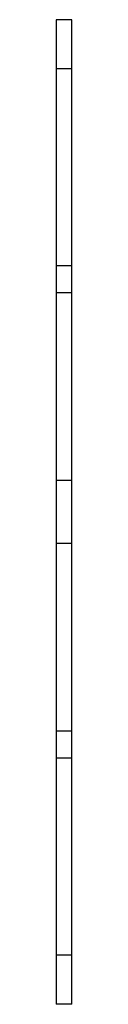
# Model space of a CAD drawing. Extents: x -0.8 to 0, y -25 to 25.
import ezdxf

# ---------------------------------------------------------------- set-up
doc = ezdxf.new("R2010")
doc.units = 0
doc.linetypes.add('DASHED', pattern=[2, 1, -1])
doc.layers.add('AM_0', color=7, linetype='CONTINUOUS')
doc.layers.add('AM_3', color=7, linetype='DASHED')

msp = doc.modelspace()

# ---------------------------------------------------------------- linework, layer by layer
at = {"layer": 'AM_0', "color": 7, "linetype": 'CONTINUOUS'}
for p, q in [((-0.8, 25), (-0.8, -25)), ((0, 25), (-0.8, 25)), ((0, -25), (0, 25)), ((0, 22.5), (-0.8, 22.5)), ((0, -22.5), (-0.8, -22.5)), ((0, -25), (-0.8, -25))]:
    msp.add_line(p, q, dxfattribs=at)
at = {"layer": 'AM_3', "color": 6, "linetype": 'DASHED'}
for p, q in [((0, 12.5), (-0.8, 12.5)), ((0, 11.136), (-0.8, 11.136)), ((0, 1.6), (-0.8, 1.6)), ((0, -1.6), (-0.8, -1.6)), ((0, -11.136), (-0.8, -11.136)), ((0, -12.5), (-0.8, -12.5))]:
    msp.add_line(p, q, dxfattribs=at)

doc.saveas('drawing.dxf')
